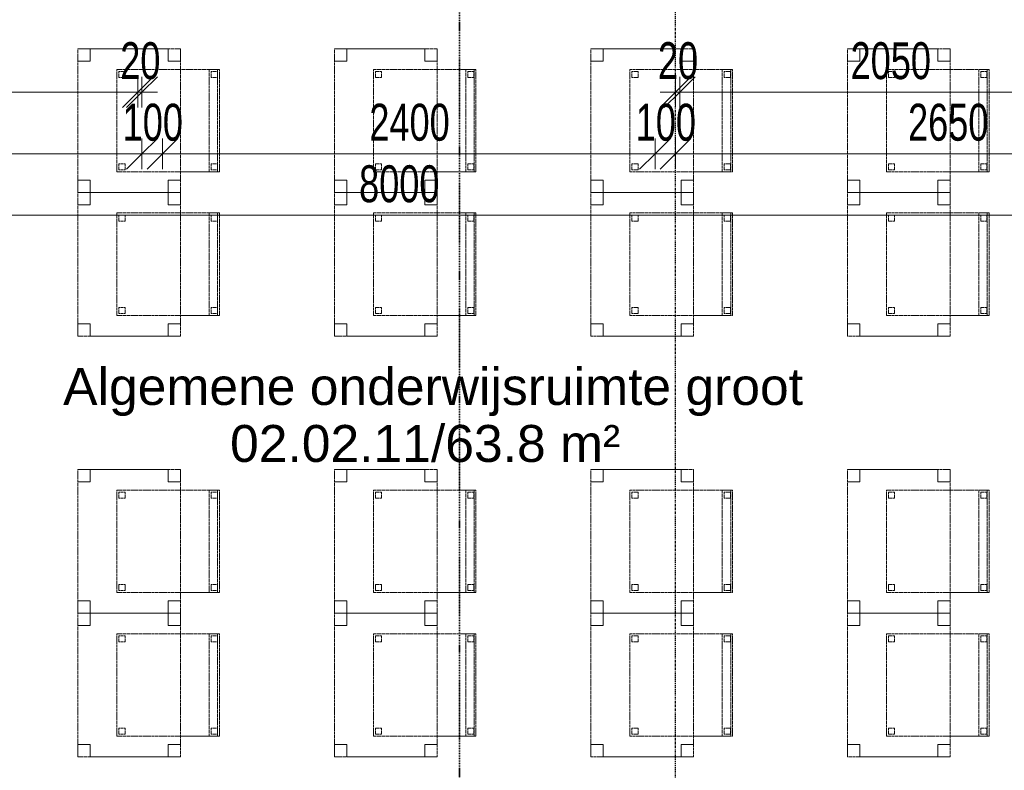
# Model space of a CAD drawing. Header units: millimetres. Extents: x -80560 to 110805, y -11020 to 52719.
# Tile 38 of 182: x 64099 to 68897, y 12434 to 16092. Entities that reach past the tile are written whole.
import ezdxf

# ---------------------------------------------------------------- set-up
doc = ezdxf.new("R2010")
doc.units = ezdxf.units.MM
for name, pattern in [('CENTER2', [20, 8, -4, 4, -4]), ('DASHDOT2', [8, 4, -2, 0, -2]), ('DASHED2', [6, 4, -2])]:
    doc.linetypes.add(name, pattern=pattern)
for name, color, linetype, lineweight in [('A-ANNO-DIMS', 211, 'Continuous', 9), ('A-ANNO-DIMS-100', 211, 'Continuous', 9), ('A-AREA-IDEN', 2, 'Continuous', 9), ('G-ANNO-SYMB', 111, 'Continuous', 9), ('I-FURN', 30, 'Continuous', 18), ('S-GRID', 1, 'Continuous', 9)]:
    doc.layers.add(name, color=color, linetype=linetype, lineweight=lineweight)
doc.styles.add('Arial', font='arial.ttf', dxfattribs={"height": 180})
doc.styles.add('Arial_6', font='arial.ttf', dxfattribs={"width": 0.7, "height": 180})
doc.dimstyles.new('n3o_1_8', dxfattribs={"dimscale": 304.8, "dimtxt": 183.646692, "dimasz": 0.492126, "dimexe": 0.246063, "dimexo": 0.0625, "dimgap": 0.032808, "dimtad": 1, "dimdec": 0, "dimdsep": 46, "dimtxsty": 'Arial_6', "dimblk1": 'OBLIQUE', "dimblk2": 'OBLIQUE', "dimsah": 1, "dimcen": 0.09, "dimdle": 0.246063, "dimazin": 0, "dimtfac": 1, "dimtdec": 4, "dimtix": 1, "dimtmove": 0, "dimatfit": 3, "dimfxl": 0.246063, "dimfxlon": 1, "dimtvp": 1, "dimtolj": 1, "dimtzin": 0, "dimarcsym": 2})
doc.dimstyles.new('n3o_1_8_3', dxfattribs={"dimscale": 304.8, "dimtxt": 183.646692, "dimasz": 0.492126, "dimexe": 0.246063, "dimexo": 0.0625, "dimgap": 0.032808, "dimtad": 1, "dimdec": 0, "dimdsep": 46, "dimtxsty": 'Arial_6', "dimblk1": 'OBLIQUE', "dimblk2": 'OBLIQUE', "dimsah": 1, "dimcen": 0.09, "dimdle": 0.246063, "dimazin": 0, "dimtfac": 1, "dimtdec": 4, "dimtix": 1, "dimtmove": 0, "dimatfit": 3, "dimfxl": 0.246063, "dimfxlon": 1, "dimtvp": 1, "dimtolj": 1, "dimtzin": 0, "dimarcsym": 2})

# ---------------------------------------------------------------- blocks, each defined once
blk = doc.blocks.new('82_tafel1 - tafel 500x700 2-30673039-DO_02 tweede verdieping')
at = {"layer": 'I-FURN', "linetype": 'DASHED2'}
for p, q in [((350, 250), (-350, 250)), ((-350, 250), (-350, -250)), ((350, 250), (-350, 250)), ((-350, 250), (-350, -250)), ((-350, 250), (-350, 190)), ((-290, 250), (-350, 250)), ((-290, 190), (-290, 250)), ((-290, 250), (290, 250)), ((-290, 250), (-290, 190)), ((290, 250), (290, 190)), ((290, 190), (290, 250)), ((350, 250), (290, 250)), ((350, -250), (350, 250)), ((350, -250), (350, 250)), ((350, 190), (350, 250)), ((-350, -190), (-350, 190)), ((-350, 190), (-290, 190)), ((-290, 190), (-350, 190)), ((290, 190), (350, 190)), ((350, 190), (290, 190)), ((350, 190), (350, -190)), ((-290, -190), (-350, -190)), ((-350, -190), (-290, -190)), ((-350, -190), (-350, -250)), ((-290, -250), (-290, -190)), ((-290, -190), (-290, -250)), ((350, -190), (290, -190)), ((290, -190), (290, -250)), ((290, -250), (290, -190)), ((290, -190), (350, -190)), ((350, -250), (350, -190)), ((-350, -250), (350, -250)), ((-350, -250), (350, -250)), ((-350, -250), (-290, -250)), ((290, -250), (-290, -250)), ((290, -250), (350, -250))]:
    blk.add_line(p, q, dxfattribs=at)
blk = doc.blocks.new('82_zitmeubel - stoel 500x500-V249-DO_02 tweede verdieping')
at = {"layer": 'I-FURN', "linetype": 'DASHED2'}
for p, q in [((-192.1, -73), (-192.1, 237)), ((-192.1, 237), (-192.1, -73)), ((-192.1, 237), (307.9, 237)), ((-192.1, 237), (307.9, 237)), ((-182.1, 226), (-182.1, 198)), ((-182.1, 198), (-182.1, 226)), ((-153.1, 227), (-181.1, 227)), ((-181.1, 227), (-153.1, 227)), ((-181.1, 197), (-153.1, 197)), ((-153.1, 197), (-181.1, 197)), ((-152.1, 198), (-152.1, 226)), ((-152.1, 226), (-152.1, 198)), ((267.9, 226), (267.9, 198)), ((267.9, 198), (267.9, 226)), ((296.9, 227), (268.9, 227)), ((268.9, 227), (296.9, 227)), ((268.9, 197), (296.9, 197)), ((296.9, 197), (268.9, 197)), ((297.9, 198), (297.9, 226)), ((297.9, 226), (297.9, 198)), ((307.9, 237), (307.9, -73)), ((307.9, -73), (307.9, 237)), ((-192.1, -213), (-192.1, -73)), ((-192.1, -73), (-192.1, -263)), ((307.9, -73), (307.9, -213)), ((307.9, -263), (307.9, -73)), ((-192.1, -254.1), (-192.1, -213)), ((307.9, -213), (-192.1, -213)), ((-182.1, -224), (-182.1, -252)), ((-182.1, -252), (-182.1, -224)), ((-153.1, -223), (-181.1, -223)), ((-181.1, -223), (-153.1, -223)), ((-152.1, -252), (-152.1, -224)), ((-152.1, -224), (-152.1, -252)), ((267.9, -224), (267.9, -252)), ((267.9, -252), (267.9, -224)), ((296.9, -223), (268.9, -223)), ((268.9, -223), (296.9, -223)), ((297.9, -252), (297.9, -224)), ((297.9, -224), (297.9, -252)), ((307.9, -213), (307.9, -254.1)), ((-192.1, -263), (-192.1, -254.1)), ((307.9, -254.1), (-192.1, -254.1)), ((-192.1, -263), (307.9, -263)), ((-192.1, -263), (307.9, -263)), ((-181.1, -253), (-153.1, -253)), ((-153.1, -253), (-181.1, -253)), ((268.9, -253), (296.9, -253)), ((296.9, -253), (268.9, -253)), ((307.9, -254.1), (307.9, -263))]:
    blk.add_line(p, q, dxfattribs=at)
for centre, start, end in [((-181.1, 226), 90, 180), ((-181.1, 226), 90, 180), ((-181.1, 198), 180, 270), ((-181.1, 198), 180, 270), ((-153.1, 226), 360, 90), ((-153.1, 226), 60, 90), ((-153.1, 198), 270, 0), ((-153.1, 198), 270, 0), ((-153.1, 226), 360, 60), ((268.9, 226), 90, 180), ((268.9, 226), 90, 180), ((268.9, 198), 180, 270), ((268.9, 198), 180, 270), ((296.9, 226), 360, 90), ((296.9, 226), 360, 90), ((296.9, 198), 270, 360), ((296.9, 198), 270, 360), ((-181.1, -224), 90, 180), ((-181.1, -224), 90, 180), ((-153.1, -224), 0, 90), ((-153.1, -224), 0, 90), ((268.9, -224), 90, 180), ((268.9, -224), 90, 180), ((296.9, -224), 0, 90), ((296.9, -224), 0, 90), ((-181.1, -252), 180, 270), ((-181.1, -252), 180, 270), ((-153.1, -252), 270, 0), ((-153.1, -252), 270, 0), ((268.9, -252), 180, 270), ((268.9, -252), 180, 270), ((296.9, -252), 270, 0), ((296.9, -252), 270, 0)]:
    blk.add_arc(centre, 1, start, end, dxfattribs=at)
blk = doc.blocks.new('82_zitmeubel - stoel 500x500-V23-DO_02 tweede verdieping')
at = {"layer": 'I-FURN', "linetype": 'DASHED2'}
for p, q in [((-192.1, -73), (-192.1, 237)), ((-192.1, 237), (-192.1, -73)), ((-192.1, 237), (307.9, 237)), ((-192.1, 237), (307.9, 237)), ((-182.1, 226), (-182.1, 198)), ((-182.1, 198), (-182.1, 226)), ((-153.1, 227), (-181.1, 227)), ((-181.1, 227), (-153.1, 227)), ((-181.1, 197), (-153.1, 197)), ((-153.1, 197), (-181.1, 197)), ((-152.1, 198), (-152.1, 226)), ((-152.1, 226), (-152.1, 198)), ((267.9, 226), (267.9, 198)), ((267.9, 198), (267.9, 226)), ((296.9, 227), (268.9, 227)), ((268.9, 227), (296.9, 227)), ((268.9, 197), (296.9, 197)), ((296.9, 197), (268.9, 197)), ((297.9, 198), (297.9, 226)), ((297.9, 226), (297.9, 198)), ((307.9, 237), (307.9, -73)), ((307.9, -73), (307.9, 237)), ((-192.1, -213), (-192.1, -73)), ((-192.1, -73), (-192.1, -263)), ((307.9, -73), (307.9, -213)), ((307.9, -263), (307.9, -73)), ((-192.1, -254.1), (-192.1, -213)), ((307.9, -213), (-192.1, -213)), ((-182.1, -224), (-182.1, -252)), ((-182.1, -252), (-182.1, -224)), ((-153.1, -223), (-181.1, -223)), ((-181.1, -223), (-153.1, -223)), ((-152.1, -252), (-152.1, -224)), ((-152.1, -224), (-152.1, -252)), ((267.9, -224), (267.9, -252)), ((267.9, -252), (267.9, -224)), ((296.9, -223), (268.9, -223)), ((268.9, -223), (296.9, -223)), ((297.9, -252), (297.9, -224)), ((297.9, -224), (297.9, -252)), ((307.9, -213), (307.9, -254.1)), ((-192.1, -263), (-192.1, -254.1)), ((307.9, -254.1), (-192.1, -254.1)), ((-192.1, -263), (307.9, -263)), ((-192.1, -263), (307.9, -263)), ((-181.1, -253), (-153.1, -253)), ((-153.1, -253), (-181.1, -253)), ((268.9, -253), (296.9, -253)), ((296.9, -253), (268.9, -253)), ((307.9, -254.1), (307.9, -263))]:
    blk.add_line(p, q, dxfattribs=at)
for centre, start, end in [((-181.1, 226), 90, 180), ((-181.1, 226), 90, 180), ((-181.1, 198), 180, 270), ((-181.1, 198), 180, 270), ((-153.1, 226), 360, 90), ((-153.1, 226), 360, 90), ((-153.1, 198), 270, 0), ((-153.1, 198), 270, 0), ((268.9, 226), 90, 180), ((268.9, 226), 90, 180), ((268.9, 198), 180, 270), ((268.9, 198), 180, 270), ((296.9, 226), 360, 90), ((296.9, 226), 360, 90), ((296.9, 198), 270, 360), ((296.9, 198), 270, 360), ((-181.1, -224), 90, 180), ((-181.1, -224), 90, 180), ((-153.1, -224), 0, 90), ((-153.1, -224), 0, 90), ((268.9, -224), 90, 180), ((268.9, -224), 90, 180), ((296.9, -224), 0, 90), ((296.9, -224), 0, 90), ((-181.1, -252), 180, 270), ((-181.1, -252), 180, 270), ((-153.1, -252), 270, 0), ((-153.1, -252), 270, 0), ((268.9, -252), 180, 270), ((268.9, -252), 180, 270), ((296.9, -252), 270, 0), ((296.9, -252), 270, 0)]:
    blk.add_arc(centre, 1, start, end, dxfattribs=at)
blk = doc.blocks.new('82_zitmeubel - stoel 500x500-V250-DO_02 tweede verdieping')
at = {"layer": 'I-FURN', "linetype": 'DASHED2'}
for p, q in [((-192.1, -73), (-192.1, 237)), ((-192.1, 237), (-192.1, -73)), ((-192.1, 237), (307.9, 237)), ((-192.1, 237), (307.9, 237)), ((-182.1, 226), (-182.1, 198)), ((-182.1, 198), (-182.1, 226)), ((-153.1, 227), (-181.1, 227)), ((-181.1, 227), (-153.1, 227)), ((-181.1, 197), (-153.1, 197)), ((-153.1, 197), (-181.1, 197)), ((-152.1, 198), (-152.1, 226)), ((-152.1, 226), (-152.1, 198)), ((267.9, 226), (267.9, 198)), ((267.9, 198), (267.9, 226)), ((296.9, 227), (268.9, 227)), ((268.9, 227), (296.9, 227)), ((268.9, 197), (296.9, 197)), ((296.9, 197), (268.9, 197)), ((297.9, 198), (297.9, 226)), ((297.9, 226), (297.9, 198)), ((307.9, 237), (307.9, -73)), ((307.9, -73), (307.9, 237)), ((-192.1, -213), (-192.1, -73)), ((-192.1, -73), (-192.1, -263)), ((307.9, -73), (307.9, -213)), ((307.9, -263), (307.9, -73)), ((-192.1, -254.1), (-192.1, -213)), ((307.9, -213), (-192.1, -213)), ((-182.1, -224), (-182.1, -252)), ((-182.1, -252), (-182.1, -224)), ((-153.1, -223), (-181.1, -223)), ((-181.1, -223), (-153.1, -223)), ((-152.1, -252), (-152.1, -224)), ((-152.1, -224), (-152.1, -252)), ((267.9, -224), (267.9, -252)), ((267.9, -252), (267.9, -224)), ((296.9, -223), (268.9, -223)), ((268.9, -223), (296.9, -223)), ((297.9, -252), (297.9, -224)), ((297.9, -224), (297.9, -252)), ((307.9, -213), (307.9, -254.1)), ((-192.1, -263), (-192.1, -254.1)), ((307.9, -254.1), (-192.1, -254.1)), ((-192.1, -263), (307.9, -263)), ((-192.1, -263), (307.9, -263)), ((-181.1, -253), (-153.1, -253)), ((-153.1, -253), (-181.1, -253)), ((268.9, -253), (296.9, -253)), ((296.9, -253), (268.9, -253)), ((307.9, -254.1), (307.9, -263))]:
    blk.add_line(p, q, dxfattribs=at)
for centre, start, end in [((-181.1, 226), 90, 180), ((-181.1, 226), 90, 180), ((-181.1, 198), 180, 270), ((-181.1, 198), 180, 270), ((-153.1, 226), 360, 90), ((-153.1, 226), 360, 90), ((-153.1, 198), 270, 0), ((-153.1, 198), 270, 0), ((268.9, 226), 90, 180), ((268.9, 226), 90, 180), ((268.9, 198), 180, 270), ((268.9, 198), 180, 270), ((296.9, 226), 360, 90), ((296.9, 226), 360, 90), ((296.9, 198), 270, 360), ((296.9, 198), 270, 300), ((296.9, 198), 300, 360), ((-181.1, -224), 90, 180), ((-181.1, -224), 90, 180), ((-153.1, -224), 0, 90), ((-153.1, -224), 0, 90), ((268.9, -224), 90, 180), ((268.9, -224), 90, 180), ((296.9, -224), 0, 90), ((296.9, -224), 0, 90), ((-181.1, -252), 180, 270), ((-181.1, -252), 180, 270), ((-153.1, -252), 270, 0), ((-153.1, -252), 270, 0), ((268.9, -252), 180, 270), ((268.9, -252), 180, 270), ((296.9, -252), 270, 0), ((296.9, -252), 270, 0)]:
    blk.add_arc(centre, 1, start, end, dxfattribs=at)
blk = doc.blocks.new('82_zitmeubel - stoel 500x500-V251-DO_02 tweede verdieping')
at = {"layer": 'I-FURN', "linetype": 'DASHED2'}
for p, q in [((-192.1, -73), (-192.1, 237)), ((-192.1, 237), (-192.1, -73)), ((-192.1, 237), (307.9, 237)), ((-192.1, 237), (307.9, 237)), ((-182.1, 226), (-182.1, 198)), ((-182.1, 198), (-182.1, 226)), ((-153.1, 227), (-181.1, 227)), ((-181.1, 227), (-153.1, 227)), ((-181.1, 197), (-153.1, 197)), ((-153.1, 197), (-181.1, 197)), ((-152.1, 198), (-152.1, 226)), ((-152.1, 226), (-152.1, 198)), ((267.9, 226), (267.9, 198)), ((267.9, 198), (267.9, 226)), ((296.9, 227), (268.9, 227)), ((268.9, 227), (296.9, 227)), ((268.9, 197), (296.9, 197)), ((296.9, 197), (268.9, 197)), ((297.9, 198), (297.9, 226)), ((297.9, 226), (297.9, 198)), ((307.9, 237), (307.9, -73)), ((307.9, -73), (307.9, 237)), ((-192.1, -213), (-192.1, -73)), ((-192.1, -73), (-192.1, -263)), ((307.9, -73), (307.9, -213)), ((307.9, -263), (307.9, -73)), ((-192.1, -254.1), (-192.1, -213)), ((307.9, -213), (-192.1, -213)), ((-182.1, -224), (-182.1, -252)), ((-182.1, -252), (-182.1, -224)), ((-153.1, -223), (-181.1, -223)), ((-181.1, -223), (-153.1, -223)), ((-152.1, -252), (-152.1, -224)), ((-152.1, -224), (-152.1, -252)), ((267.9, -224), (267.9, -252)), ((267.9, -252), (267.9, -224)), ((296.9, -223), (268.9, -223)), ((268.9, -223), (296.9, -223)), ((297.9, -252), (297.9, -224)), ((297.9, -224), (297.9, -252)), ((307.9, -213), (307.9, -254.1)), ((-192.1, -263), (-192.1, -254.1)), ((307.9, -254.1), (-192.1, -254.1)), ((-192.1, -263), (307.9, -263)), ((-192.1, -263), (307.9, -263)), ((-181.1, -253), (-153.1, -253)), ((-153.1, -253), (-181.1, -253)), ((268.9, -253), (296.9, -253)), ((296.9, -253), (268.9, -253)), ((307.9, -254.1), (307.9, -263))]:
    blk.add_line(p, q, dxfattribs=at)
for centre, start, end in [((-181.1, 226), 90, 180), ((-181.1, 226), 90, 180), ((-181.1, 198), 180, 270), ((-181.1, 198), 180, 270), ((-153.1, 226), 360, 90), ((-153.1, 226), 360, 90), ((-153.1, 198), 270, 0), ((-153.1, 198), 270, 285), ((-153.1, 198), 285, 300), ((-153.1, 198), 300, 315), ((-153.1, 198), 315, 330), ((-153.1, 198), 330, 0), ((268.9, 226), 90, 180), ((268.9, 226), 90, 180), ((268.9, 198), 180, 270), ((268.9, 198), 180, 270), ((296.9, 226), 360, 90), ((296.9, 226), 360, 90), ((296.9, 198), 270, 360), ((296.9, 198), 270, 360), ((-181.1, -224), 90, 180), ((-181.1, -224), 90, 180), ((-153.1, -224), 0, 90), ((-153.1, -224), 0, 90), ((268.9, -224), 90, 180), ((268.9, -224), 90, 180), ((296.9, -224), 0, 90), ((296.9, -224), 0, 90), ((-181.1, -252), 180, 270), ((-181.1, -252), 180, 270), ((-153.1, -252), 270, 0), ((-153.1, -252), 270, 0), ((268.9, -252), 180, 270), ((268.9, -252), 180, 270), ((296.9, -252), 270, 0), ((296.9, -252), 270, 0)]:
    blk.add_arc(centre, 1, start, end, dxfattribs=at)
blk = doc.blocks.new('82_zitmeubel - stoel 500x500-V252-DO_02 tweede verdieping')
at = {"layer": 'I-FURN', "linetype": 'DASHED2'}
for p, q in [((-192.1, -73), (-192.1, 237)), ((-192.1, 237), (-192.1, -73)), ((-192.1, 237), (307.9, 237)), ((-192.1, 237), (307.9, 237)), ((-182.1, 226), (-182.1, 198)), ((-182.1, 198), (-182.1, 226)), ((-153.1, 227), (-181.1, 227)), ((-181.1, 227), (-153.1, 227)), ((-181.1, 197), (-153.1, 197)), ((-153.1, 197), (-181.1, 197)), ((-152.1, 198), (-152.1, 226)), ((-152.1, 226), (-152.1, 198)), ((267.9, 226), (267.9, 198)), ((267.9, 198), (267.9, 226)), ((296.9, 227), (268.9, 227)), ((268.9, 227), (296.9, 227)), ((268.9, 197), (296.9, 197)), ((296.9, 197), (268.9, 197)), ((297.9, 198), (297.9, 226)), ((297.9, 226), (297.9, 198)), ((307.9, 237), (307.9, -73)), ((307.9, -73), (307.9, 237)), ((-192.1, -213), (-192.1, -73)), ((-192.1, -73), (-192.1, -263)), ((307.9, -73), (307.9, -213)), ((307.9, -263), (307.9, -73)), ((-192.1, -254.1), (-192.1, -213)), ((307.9, -213), (-192.1, -213)), ((-182.1, -224), (-182.1, -252)), ((-182.1, -252), (-182.1, -224)), ((-153.1, -223), (-181.1, -223)), ((-181.1, -223), (-153.1, -223)), ((-152.1, -252), (-152.1, -224)), ((-152.1, -224), (-152.1, -252)), ((267.9, -224), (267.9, -252)), ((267.9, -252), (267.9, -224)), ((296.9, -223), (268.9, -223)), ((268.9, -223), (296.9, -223)), ((297.9, -252), (297.9, -224)), ((297.9, -224), (297.9, -252)), ((307.9, -213), (307.9, -254.1)), ((-192.1, -263), (-192.1, -254.1)), ((307.9, -254.1), (-192.1, -254.1)), ((-192.1, -263), (307.9, -263)), ((-192.1, -263), (307.9, -263)), ((-181.1, -253), (-153.1, -253)), ((-153.1, -253), (-181.1, -253)), ((268.9, -253), (296.9, -253)), ((296.9, -253), (268.9, -253)), ((307.9, -254.1), (307.9, -263))]:
    blk.add_line(p, q, dxfattribs=at)
for centre, start, end in [((-181.1, 226), 90, 180), ((-181.1, 226), 90, 180), ((-181.1, 198), 180, 270), ((-181.1, 198), 180, 270), ((-153.1, 226), 360, 90), ((-153.1, 226), 360, 90), ((-153.1, 198), 270, 0), ((-153.1, 198), 270, 285), ((-153.1, 198), 285, 0), ((268.9, 226), 90, 180), ((268.9, 226), 90, 180), ((268.9, 198), 180, 270), ((268.9, 198), 180, 270), ((296.9, 226), 360, 90), ((296.9, 226), 360, 90), ((296.9, 198), 270, 360), ((296.9, 198), 270, 360), ((-181.1, -224), 90, 180), ((-181.1, -224), 90, 180), ((-153.1, -224), 0, 90), ((-153.1, -224), 0, 90), ((268.9, -224), 90, 180), ((268.9, -224), 90, 180), ((296.9, -224), 0, 90), ((296.9, -224), 0, 90), ((-181.1, -252), 180, 270), ((-181.1, -252), 180, 270), ((-153.1, -252), 270, 0), ((-153.1, -252), 270, 0), ((268.9, -252), 180, 270), ((268.9, -252), 180, 270), ((296.9, -252), 270, 0), ((296.9, -252), 270, 0)]:
    blk.add_arc(centre, 1, start, end, dxfattribs=at)
blk = doc.blocks.new('82_zitmeubel - stoel 500x500-V253-DO_02 tweede verdieping')
at = {"layer": 'I-FURN', "linetype": 'DASHED2'}
for p, q in [((-192.1, -73), (-192.1, 237)), ((-192.1, 237), (-192.1, -73)), ((-192.1, 237), (307.9, 237)), ((-192.1, 237), (307.9, 237)), ((-182.1, 226), (-182.1, 198)), ((-182.1, 198), (-182.1, 226)), ((-153.1, 227), (-181.1, 227)), ((-181.1, 227), (-153.1, 227)), ((-181.1, 197), (-153.1, 197)), ((-153.1, 197), (-181.1, 197)), ((-152.1, 198), (-152.1, 226)), ((-152.1, 226), (-152.1, 198)), ((267.9, 226), (267.9, 198)), ((267.9, 198), (267.9, 226)), ((296.9, 227), (268.9, 227)), ((268.9, 227), (296.9, 227)), ((268.9, 197), (296.9, 197)), ((296.9, 197), (268.9, 197)), ((297.9, 198), (297.9, 226)), ((297.9, 226), (297.9, 198)), ((307.9, 237), (307.9, -73)), ((307.9, -73), (307.9, 237)), ((-192.1, -213), (-192.1, -73)), ((-192.1, -73), (-192.1, -263)), ((307.9, -73), (307.9, -213)), ((307.9, -263), (307.9, -73)), ((-192.1, -254.1), (-192.1, -213)), ((307.9, -213), (-192.1, -213)), ((-182.1, -224), (-182.1, -252)), ((-182.1, -252), (-182.1, -224)), ((-153.1, -223), (-181.1, -223)), ((-181.1, -223), (-153.1, -223)), ((-152.1, -252), (-152.1, -224)), ((-152.1, -224), (-152.1, -252)), ((267.9, -224), (267.9, -252)), ((267.9, -252), (267.9, -224)), ((296.9, -223), (268.9, -223)), ((268.9, -223), (296.9, -223)), ((297.9, -252), (297.9, -224)), ((297.9, -224), (297.9, -252)), ((307.9, -213), (307.9, -254.1)), ((-192.1, -263), (-192.1, -254.1)), ((307.9, -254.1), (-192.1, -254.1)), ((-192.1, -263), (307.9, -263)), ((-192.1, -263), (307.9, -263)), ((-181.1, -253), (-153.1, -253)), ((-153.1, -253), (-181.1, -253)), ((268.9, -253), (296.9, -253)), ((296.9, -253), (268.9, -253)), ((307.9, -254.1), (307.9, -263))]:
    blk.add_line(p, q, dxfattribs=at)
for centre, start, end in [((-181.1, 226), 90, 180), ((-181.1, 226), 90, 180), ((-181.1, 198), 180, 225), ((-181.1, 198), 180, 270), ((-181.1, 198), 225, 240), ((-181.1, 198), 240, 270), ((-153.1, 226), 360, 90), ((-153.1, 226), 360, 90), ((-153.1, 198), 270, 0), ((-153.1, 198), 270, 0), ((268.9, 226), 90, 180), ((268.9, 226), 90, 180), ((268.9, 198), 180, 270), ((268.9, 198), 180, 270), ((296.9, 226), 360, 90), ((296.9, 226), 360, 90), ((296.9, 198), 270, 360), ((296.9, 198), 270, 360), ((-181.1, -224), 90, 180), ((-181.1, -224), 90, 180), ((-153.1, -224), 0, 90), ((-153.1, -224), 0, 90), ((268.9, -224), 90, 180), ((268.9, -224), 90, 180), ((296.9, -224), 0, 90), ((296.9, -224), 0, 90), ((-181.1, -252), 180, 270), ((-181.1, -252), 180, 270), ((-153.1, -252), 270, 0), ((-153.1, -252), 270, 0), ((268.9, -252), 180, 270), ((268.9, -252), 180, 270), ((296.9, -252), 270, 0), ((296.9, -252), 270, 0)]:
    blk.add_arc(centre, 1, start, end, dxfattribs=at)
blk = doc.blocks.new('82_zitmeubel - stoel 500x500-V256-DO_02 tweede verdieping')
at = {"layer": 'I-FURN', "linetype": 'DASHED2'}
for p, q in [((-192.1, -73), (-192.1, 237)), ((-192.1, 237), (-192.1, -73)), ((-192.1, 237), (307.9, 237)), ((-192.1, 237), (307.9, 237)), ((-182.1, 226), (-182.1, 198)), ((-182.1, 198), (-182.1, 226)), ((-153.1, 227), (-181.1, 227)), ((-181.1, 227), (-153.1, 227)), ((-181.1, 197), (-153.1, 197)), ((-153.1, 197), (-181.1, 197)), ((-152.1, 198), (-152.1, 226)), ((-152.1, 226), (-152.1, 198)), ((267.9, 226), (267.9, 198)), ((267.9, 198), (267.9, 226)), ((296.9, 227), (268.9, 227)), ((268.9, 227), (296.9, 227)), ((268.9, 197), (296.9, 197)), ((296.9, 197), (268.9, 197)), ((297.9, 198), (297.9, 226)), ((297.9, 226), (297.9, 198)), ((307.9, 237), (307.9, -73)), ((307.9, -73), (307.9, 237)), ((-192.1, -213), (-192.1, -73)), ((-192.1, -73), (-192.1, -263)), ((307.9, -73), (307.9, -213)), ((307.9, -263), (307.9, -73)), ((-192.1, -254.1), (-192.1, -213)), ((307.9, -213), (-192.1, -213)), ((-182.1, -224), (-182.1, -252)), ((-182.1, -252), (-182.1, -224)), ((-153.1, -223), (-181.1, -223)), ((-181.1, -223), (-153.1, -223)), ((-152.1, -252), (-152.1, -224)), ((-152.1, -224), (-152.1, -252)), ((267.9, -224), (267.9, -252)), ((267.9, -252), (267.9, -224)), ((296.9, -223), (268.9, -223)), ((268.9, -223), (296.9, -223)), ((297.9, -252), (297.9, -224)), ((297.9, -224), (297.9, -252)), ((307.9, -213), (307.9, -254.1)), ((-192.1, -263), (-192.1, -254.1)), ((307.9, -254.1), (-192.1, -254.1)), ((-192.1, -263), (307.9, -263)), ((-192.1, -263), (307.9, -263)), ((-181.1, -253), (-153.1, -253)), ((-153.1, -253), (-181.1, -253)), ((268.9, -253), (296.9, -253)), ((296.9, -253), (268.9, -253)), ((307.9, -254.1), (307.9, -263))]:
    blk.add_line(p, q, dxfattribs=at)
for centre, start, end in [((-181.1, 226), 90, 180), ((-181.1, 226), 90, 180), ((-181.1, 198), 180, 270), ((-181.1, 198), 180, 195), ((-181.1, 198), 195, 270), ((-153.1, 226), 360, 90), ((-153.1, 226), 360, 90), ((-153.1, 198), 270, 0), ((-153.1, 198), 270, 0), ((268.9, 226), 90, 180), ((268.9, 226), 90, 180), ((268.9, 198), 180, 270), ((268.9, 198), 180, 270), ((296.9, 226), 360, 90), ((296.9, 226), 360, 90), ((296.9, 198), 270, 360), ((296.9, 198), 270, 360), ((-181.1, -224), 90, 180), ((-181.1, -224), 90, 180), ((-153.1, -224), 0, 90), ((-153.1, -224), 0, 90), ((268.9, -224), 90, 180), ((268.9, -224), 90, 180), ((296.9, -224), 0, 90), ((296.9, -224), 0, 90), ((-181.1, -252), 180, 270), ((-181.1, -252), 180, 270), ((-153.1, -252), 270, 0), ((-153.1, -252), 270, 0), ((268.9, -252), 180, 270), ((268.9, -252), 180, 270), ((296.9, -252), 270, 0), ((296.9, -252), 270, 0)]:
    blk.add_arc(centre, 1, start, end, dxfattribs=at)
blk = doc.blocks.new('82_zitmeubel - stoel 500x500-V257-DO_02 tweede verdieping')
at = {"layer": 'I-FURN', "linetype": 'DASHED2'}
for p, q in [((-192.1, -73), (-192.1, 237)), ((-192.1, 237), (-192.1, -73)), ((-192.1, 237), (307.9, 237)), ((-192.1, 237), (307.9, 237)), ((-182.1, 226), (-182.1, 198)), ((-182.1, 198), (-182.1, 226)), ((-153.1, 227), (-181.1, 227)), ((-181.1, 227), (-153.1, 227)), ((-181.1, 197), (-153.1, 197)), ((-153.1, 197), (-181.1, 197)), ((-152.1, 198), (-152.1, 226)), ((-152.1, 226), (-152.1, 198)), ((267.9, 226), (267.9, 198)), ((267.9, 198), (267.9, 226)), ((296.9, 227), (268.9, 227)), ((268.9, 227), (296.9, 227)), ((268.9, 197), (296.9, 197)), ((296.9, 197), (268.9, 197)), ((297.9, 198), (297.9, 226)), ((297.9, 226), (297.9, 198)), ((307.9, 237), (307.9, -73)), ((307.9, -73), (307.9, 237)), ((-192.1, -213), (-192.1, -73)), ((-192.1, -73), (-192.1, -263)), ((307.9, -73), (307.9, -213)), ((307.9, -263), (307.9, -73)), ((-192.1, -254.1), (-192.1, -213)), ((307.9, -213), (-192.1, -213)), ((-182.1, -224), (-182.1, -252)), ((-182.1, -252), (-182.1, -224)), ((-153.1, -223), (-181.1, -223)), ((-181.1, -223), (-153.1, -223)), ((-152.1, -252), (-152.1, -224)), ((-152.1, -224), (-152.1, -252)), ((267.9, -224), (267.9, -252)), ((267.9, -252), (267.9, -224)), ((296.9, -223), (268.9, -223)), ((268.9, -223), (296.9, -223)), ((297.9, -252), (297.9, -224)), ((297.9, -224), (297.9, -252)), ((307.9, -213), (307.9, -254.1)), ((-192.1, -263), (-192.1, -254.1)), ((307.9, -254.1), (-192.1, -254.1)), ((-192.1, -263), (307.9, -263)), ((-192.1, -263), (307.9, -263)), ((-181.1, -253), (-153.1, -253)), ((-153.1, -253), (-181.1, -253)), ((268.9, -253), (296.9, -253)), ((296.9, -253), (268.9, -253)), ((307.9, -254.1), (307.9, -263))]:
    blk.add_line(p, q, dxfattribs=at)
for centre, start, end in [((-181.1, 226), 90, 180), ((-181.1, 226), 120, 180), ((-181.1, 198), 180, 270), ((-181.1, 198), 180, 270), ((-181.1, 226), 90, 120), ((-153.1, 226), 360, 90), ((-153.1, 226), 360, 90), ((-153.1, 198), 270, 0), ((-153.1, 198), 270, 0), ((268.9, 226), 90, 180), ((268.9, 226), 90, 180), ((268.9, 198), 180, 270), ((268.9, 198), 180, 270), ((296.9, 226), 360, 90), ((296.9, 226), 360, 90), ((296.9, 198), 270, 360), ((296.9, 198), 270, 360), ((-181.1, -224), 90, 180), ((-181.1, -224), 90, 180), ((-153.1, -224), 0, 90), ((-153.1, -224), 0, 90), ((268.9, -224), 90, 180), ((268.9, -224), 90, 180), ((296.9, -224), 0, 90), ((296.9, -224), 0, 90), ((-181.1, -252), 180, 270), ((-181.1, -252), 180, 270), ((-153.1, -252), 270, 0), ((-153.1, -252), 270, 0), ((268.9, -252), 180, 270), ((268.9, -252), 180, 270), ((296.9, -252), 270, 0), ((296.9, -252), 270, 0)]:
    blk.add_arc(centre, 1, start, end, dxfattribs=at)
blk = doc.blocks.new('DIMBLOCK310-DO_02 tweede verdieping')
at = {"layer": 'A-ANNO-DIMS-100'}
for p, q in [((61944.8, 15138.6), (62019.8, 15213.6)), ((61944.8, 15213.6), (61944.8, 15063.6)), ((61944.8, 15138.6), (61944.8, 15213.6)), ((69944.8, 15138.6), (70019.8, 15213.6)), ((69944.8, 15213.6), (69944.8, 15063.6)), ((69944.8, 15138.6), (69944.8, 15213.6)), ((61944.8, 15138.6), (61869.8, 15063.6)), ((61944.8, 15138.6), (69944.8, 15138.6)), ((69944.8, 15138.6), (69869.8, 15063.6))]:
    blk.add_line(p, q, dxfattribs=at)
at = {"layer": 'A-ANNO-DIMS-100', "color": 0, "insert": (65752.7, 15382.3), "char_height": 180, "width": 461.094, "attachment_point": 1, "line_spacing_factor": 0.941778, "style": 'Arial_6'}
blk.add_mtext('8000', dxfattribs=at)
blk = doc.blocks.new('_Oblique')
at = {"color": 0, "linetype": 'ByBlock', "lineweight": -2}
blk.add_line((-0.5, -0.5), (0.5, 0.5), dxfattribs=at)
blk = doc.blocks.new('DIMBLOCK448-DO_02 tweede verdieping')
at = {"layer": 'A-ANNO-DIMS-100'}
for p, q in [((61944.8, 15438.6), (62019.8, 15513.6)), ((61944.8, 15513.6), (61944.8, 15363.6)), ((61944.8, 15438.6), (61944.8, 15513.6)), ((64694.8, 15438.6), (64769.8, 15513.6)), ((64694.8, 15513.6), (64694.8, 15363.6)), ((64694.8, 15438.6), (64694.8, 15513.6)), ((61869.8, 15438.6), (64694.8, 15438.6)), ((61944.8, 15438.6), (61869.8, 15363.6)), ((64694.8, 15438.6), (64619.8, 15363.6))]:
    blk.add_line(p, q, dxfattribs=at)
at = {"layer": 'A-ANNO-DIMS-100', "color": 0, "insert": (63127.7, 15682.3), "char_height": 180, "width": 461.094, "attachment_point": 1, "line_spacing_factor": 0.941778, "style": 'Arial_6'}
blk.add_mtext('2750', dxfattribs=at)
blk = doc.blocks.new('DIMBLOCK449-DO_02 tweede verdieping')
at = {"layer": 'A-ANNO-DIMS-100'}
for p, q in [((64694.8, 15438.6), (64769.8, 15513.6)), ((64694.8, 15513.6), (64694.8, 15363.6)), ((64694.8, 15438.6), (64694.8, 15513.6)), ((64794.8, 15438.6), (64869.8, 15513.6)), ((64794.8, 15513.6), (64794.8, 15363.6)), ((64794.8, 15438.6), (64794.8, 15513.6)), ((64694.8, 15438.6), (64619.8, 15363.6)), ((64694.8, 15438.6), (64794.8, 15438.6)), ((64794.8, 15438.6), (64719.8, 15363.6))]:
    blk.add_line(p, q, dxfattribs=at)
at = {"layer": 'A-ANNO-DIMS-100', "color": 0, "insert": (64600.7, 15682.3), "char_height": 180, "width": 345.821, "attachment_point": 1, "line_spacing_factor": 0.941778, "style": 'Arial_6'}
blk.add_mtext('100', dxfattribs=at)
blk = doc.blocks.new('DIMBLOCK450-DO_02 tweede verdieping')
at = {"layer": 'A-ANNO-DIMS-100'}
for p, q in [((64794.8, 15438.6), (64869.8, 15513.6)), ((64794.8, 15513.6), (64794.8, 15363.6)), ((64794.8, 15438.6), (64794.8, 15513.6)), ((67194.8, 15438.6), (67269.8, 15513.6)), ((67194.8, 15513.6), (67194.8, 15363.6)), ((67194.8, 15438.6), (67194.8, 15513.6)), ((64794.8, 15438.6), (64719.8, 15363.6)), ((64794.8, 15438.6), (67194.8, 15438.6)), ((67194.8, 15438.6), (67119.8, 15363.6))]:
    blk.add_line(p, q, dxfattribs=at)
at = {"layer": 'A-ANNO-DIMS-100', "color": 0, "insert": (65802.7, 15682.3), "char_height": 180, "width": 461.094, "attachment_point": 1, "line_spacing_factor": 0.941778, "style": 'Arial_6'}
blk.add_mtext('2400', dxfattribs=at)
blk = doc.blocks.new('DIMBLOCK451-DO_02 tweede verdieping')
at = {"layer": 'A-ANNO-DIMS-100'}
for p, q in [((67194.8, 15438.6), (67269.8, 15513.6)), ((67194.8, 15513.6), (67194.8, 15363.6)), ((67194.8, 15438.6), (67194.8, 15513.6)), ((67294.8, 15438.6), (67369.8, 15513.6)), ((67294.8, 15513.6), (67294.8, 15363.6)), ((67294.8, 15438.6), (67294.8, 15513.6)), ((67194.8, 15438.6), (67119.8, 15363.6)), ((67194.8, 15438.6), (67294.8, 15438.6)), ((67294.8, 15438.6), (67219.8, 15363.6))]:
    blk.add_line(p, q, dxfattribs=at)
at = {"layer": 'A-ANNO-DIMS-100', "color": 0, "insert": (67100.7, 15682.3), "char_height": 180, "width": 345.821, "attachment_point": 1, "line_spacing_factor": 0.941778, "style": 'Arial_6'}
blk.add_mtext('100', dxfattribs=at)
blk = doc.blocks.new('DIMBLOCK452-DO_02 tweede verdieping')
at = {"layer": 'A-ANNO-DIMS-100'}
for p, q in [((67294.8, 15438.6), (67369.8, 15513.6)), ((67294.8, 15513.6), (67294.8, 15363.6)), ((67294.8, 15438.6), (67294.8, 15513.6)), ((69944.8, 15438.6), (70019.8, 15513.6)), ((69944.8, 15513.6), (69944.8, 15363.6)), ((69944.8, 15438.6), (69944.8, 15513.6)), ((67294.8, 15438.6), (67219.8, 15363.6)), ((67294.8, 15438.6), (70019.8, 15438.6)), ((69944.8, 15438.6), (69869.8, 15363.6))]:
    blk.add_line(p, q, dxfattribs=at)
at = {"layer": 'A-ANNO-DIMS-100', "color": 0, "insert": (68427.7, 15682.3), "char_height": 180, "width": 461.094, "attachment_point": 1, "line_spacing_factor": 0.941778, "style": 'Arial_6'}
blk.add_mtext('2650', dxfattribs=at)
blk = doc.blocks.new('DIMBLOCK516-DO_02 tweede verdieping')
at = {"layer": 'A-ANNO-DIMS-100'}
for p, q in [((62624.8, 15738.6), (62699.8, 15813.6)), ((62624.8, 15813.6), (62624.8, 15663.6)), ((62624.8, 15738.6), (62624.8, 15813.6)), ((64674.8, 15738.6), (64749.8, 15813.6)), ((64674.8, 15813.6), (64674.8, 15663.6)), ((64674.8, 15738.6), (64674.8, 15813.6)), ((62624.8, 15738.6), (62549.8, 15663.6)), ((62624.8, 15738.6), (64674.8, 15738.6)), ((64674.8, 15738.6), (64599.8, 15663.6))]:
    blk.add_line(p, q, dxfattribs=at)
at = {"layer": 'A-ANNO-DIMS-100', "color": 0, "insert": (63457.7, 15982.3), "char_height": 180, "width": 461.094, "attachment_point": 1, "line_spacing_factor": 0.941778, "style": 'Arial_6'}
blk.add_mtext('2050', dxfattribs=at)
blk = doc.blocks.new('DIMBLOCK517-DO_02 tweede verdieping')
at = {"layer": 'A-ANNO-DIMS-100'}
for p, q in [((64674.8, 15738.6), (64749.8, 15813.6)), ((64674.8, 15813.6), (64674.8, 15663.6)), ((64674.8, 15738.6), (64674.8, 15813.6)), ((64694.8, 15738.6), (64769.8, 15813.6)), ((64694.8, 15813.6), (64694.8, 15663.6)), ((64694.8, 15738.6), (64694.8, 15813.6)), ((64674.8, 15738.6), (64599.8, 15663.6)), ((64694.8, 15738.6), (64619.8, 15663.6)), ((64674.8, 15738.6), (64769.8, 15738.6))]:
    blk.add_line(p, q, dxfattribs=at)
at = {"layer": 'A-ANNO-DIMS-100', "color": 0, "insert": (64588.8, 15982.3), "char_height": 180, "width": 230.547, "attachment_point": 1, "line_spacing_factor": 0.941778, "style": 'Arial_6'}
blk.add_mtext('20', dxfattribs=at)
blk = doc.blocks.new('DIMBLOCK518-DO_02 tweede verdieping')
at = {"layer": 'A-ANNO-DIMS-100'}
for p, q in [((67294.8, 15738.6), (67369.8, 15813.6)), ((67294.8, 15813.6), (67294.8, 15663.6)), ((67294.8, 15738.6), (67294.8, 15813.6)), ((67314.8, 15738.6), (67389.8, 15813.6)), ((67314.8, 15813.6), (67314.8, 15663.6)), ((67314.8, 15738.6), (67314.8, 15813.6)), ((67219.8, 15738.6), (67314.8, 15738.6)), ((67294.8, 15738.6), (67219.8, 15663.6)), ((67314.8, 15738.6), (67239.8, 15663.6))]:
    blk.add_line(p, q, dxfattribs=at)
at = {"layer": 'A-ANNO-DIMS-100', "color": 0, "insert": (67208.8, 15982.3), "char_height": 180, "width": 230.547, "attachment_point": 1, "line_spacing_factor": 0.941778, "style": 'Arial_6'}
blk.add_mtext('20', dxfattribs=at)
blk = doc.blocks.new('DIMBLOCK519-DO_02 tweede verdieping')
at = {"layer": 'A-ANNO-DIMS-100'}
for p, q in [((67314.8, 15738.6), (67389.8, 15813.6)), ((67314.8, 15813.6), (67314.8, 15663.6)), ((67314.8, 15738.6), (67314.8, 15813.6)), ((69364.8, 15738.6), (69439.8, 15813.6)), ((69364.8, 15813.6), (69364.8, 15663.6)), ((69364.8, 15738.6), (69364.8, 15813.6)), ((67314.8, 15738.6), (67239.8, 15663.6)), ((67314.8, 15738.6), (69364.8, 15738.6)), ((69364.8, 15738.6), (69289.8, 15663.6))]:
    blk.add_line(p, q, dxfattribs=at)
at = {"layer": 'A-ANNO-DIMS-100', "color": 0, "insert": (68147.7, 15982.3), "char_height": 180, "width": 461.094, "attachment_point": 1, "line_spacing_factor": 0.941778, "style": 'Arial_6'}
blk.add_mtext('2050', dxfattribs=at)

msp = doc.modelspace()

# ---------------------------------------------------------------- linework, layer by layer
at = {"layer": 'G-ANNO-SYMB', "linetype": 'DASHDOT2', "lineweight": 35}
msp.add_line((66241.3, 48457.5), (66241.3, 9141.8), dxfattribs=at)
at = {"layer": 'S-GRID', "linetype": 'CENTER2', "lineweight": 25}
msp.add_line((67294.8, 4383.3), (67294.8, 52119.1), dxfattribs=at)

# ---------------------------------------------------------------- block references
at = {"layer": 'I-FURN', "linetype": 'DASHED2', "rotation": 90.00000000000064}
for name, p in [('82_tafel1 - tafel 500x700 2-30673039-DO_02 tweede verdieping', (64632.3, 15600)), ('82_tafel1 - tafel 500x700 2-30673039-DO_02 tweede verdieping', (65882.3, 15600)), ('82_tafel1 - tafel 500x700 2-30673039-DO_02 tweede verdieping', (67132.3, 15600)), ('82_tafel1 - tafel 500x700 2-30673039-DO_02 tweede verdieping', (68382.3, 15600)), ('82_zitmeubel - stoel 500x500-V23-DO_02 tweede verdieping', (64809.3, 15542.1)), ('82_zitmeubel - stoel 500x500-V23-DO_02 tweede verdieping', (66059.3, 15542.1)), ('82_zitmeubel - stoel 500x500-V23-DO_02 tweede verdieping', (67309.3, 15542.1)), ('82_zitmeubel - stoel 500x500-V257-DO_02 tweede verdieping', (68559.3, 15542.1)), ('82_tafel1 - tafel 500x700 2-30673039-DO_02 tweede verdieping', (64632.3, 14900)), ('82_tafel1 - tafel 500x700 2-30673039-DO_02 tweede verdieping', (65882.3, 14900)), ('82_tafel1 - tafel 500x700 2-30673039-DO_02 tweede verdieping', (67132.3, 14900)), ('82_tafel1 - tafel 500x700 2-30673039-DO_02 tweede verdieping', (68382.3, 14900)), ('82_zitmeubel - stoel 500x500-V23-DO_02 tweede verdieping', (64809.3, 14842.1)), ('82_zitmeubel - stoel 500x500-V250-DO_02 tweede verdieping', (66059.3, 14842.1)), ('82_zitmeubel - stoel 500x500-V249-DO_02 tweede verdieping', (67309.3, 14842.1)), ('82_zitmeubel - stoel 500x500-V256-DO_02 tweede verdieping', (68559.3, 14842.1)), ('82_tafel1 - tafel 500x700 2-30673039-DO_02 tweede verdieping', (64632.3, 13550)), ('82_tafel1 - tafel 500x700 2-30673039-DO_02 tweede verdieping', (65882.3, 13550)), ('82_tafel1 - tafel 500x700 2-30673039-DO_02 tweede verdieping', (67132.3, 13550)), ('82_tafel1 - tafel 500x700 2-30673039-DO_02 tweede verdieping', (68382.3, 13550)), ('82_zitmeubel - stoel 500x500-V253-DO_02 tweede verdieping', (64809.3, 13492.1)), ('82_zitmeubel - stoel 500x500-V252-DO_02 tweede verdieping', (66059.3, 13492.1)), ('82_zitmeubel - stoel 500x500-V23-DO_02 tweede verdieping', (67309.3, 13492.1)), ('82_zitmeubel - stoel 500x500-V23-DO_02 tweede verdieping', (68559.3, 13492.1)), ('82_tafel1 - tafel 500x700 2-30673039-DO_02 tweede verdieping', (64632.3, 12850)), ('82_tafel1 - tafel 500x700 2-30673039-DO_02 tweede verdieping', (65882.3, 12850)), ('82_tafel1 - tafel 500x700 2-30673039-DO_02 tweede verdieping', (67132.3, 12850)), ('82_tafel1 - tafel 500x700 2-30673039-DO_02 tweede verdieping', (68382.3, 12850)), ('82_zitmeubel - stoel 500x500-V23-DO_02 tweede verdieping', (64809.3, 12792.1)), ('82_zitmeubel - stoel 500x500-V251-DO_02 tweede verdieping', (66059.3, 12792.1)), ('82_zitmeubel - stoel 500x500-V23-DO_02 tweede verdieping', (67309.3, 12792.1)), ('82_zitmeubel - stoel 500x500-V23-DO_02 tweede verdieping', (68559.3, 12792.1))]:
    msp.add_blockref(name, p, dxfattribs=at)

# ---------------------------------------------------------------- texts
at = {"layer": 'A-AREA-IDEN', "char_height": 180, "attachment_point": 1, "style": 'Arial'}
for s, insert, width in [('Algemene onderwijsruimte groot', (64310.4, 14394.7), 4224.893), ('02.02.11/63.8 m²', (65124, 14116.9), 2260.759)]:
    msp.add_mtext(s, dxfattribs=dict(at, insert=insert, width=width))

# ---------------------------------------------------------------- dimensions: what is measured, and where the dimension line sits
at = {"layer": 'A-ANNO-DIMS'}
for base, p1, p2, dimstyle, override, picture, middle in [((64674.8, 15738.6), (62624.8, 15813.6), (64674.8, 15813.6), 'n3o_1_8_3', {"dimpost": '<>', "dimfxl": 2050}, 'DIMBLOCK516-DO_02 tweede verdieping', (63649.8, 15840.5)), ((64694.8, 15738.6), (64674.8, 15813.6), (64694.8, 15813.6), 'n3o_1_8_3', {"dimpost": '<>', "dimfxl": 20}, 'DIMBLOCK517-DO_02 tweede verdieping', (64684.8, 15840.5)), ((67314.8, 15738.6), (67294.8, 15813.6), (67314.8, 15813.6), 'n3o_1_8_3', {"dimpost": '<>', "dimfxl": 20}, 'DIMBLOCK518-DO_02 tweede verdieping', (67304.8, 15840.5)), ((69364.8, 15738.6), (67314.8, 15813.6), (69364.8, 15813.6), 'n3o_1_8_3', {"dimpost": '<>', "dimfxl": 2050}, 'DIMBLOCK519-DO_02 tweede verdieping', (68339.8, 15840.5)), ((64694.8, 15438.6), (61944.8, 15513.6), (64694.8, 15513.6), 'n3o_1_8_3', {"dimpost": '<>', "dimfxl": 2750}, 'DIMBLOCK448-DO_02 tweede verdieping', (63319.8, 15540.5)), ((64794.8, 15438.6), (64694.8, 15513.6), (64794.8, 15513.6), 'n3o_1_8_3', {"dimpost": '<>', "dimfxl": 100}, 'DIMBLOCK449-DO_02 tweede verdieping', (64744.8, 15540.5)), ((67194.8, 15438.6), (64794.8, 15513.6), (67194.8, 15513.6), 'n3o_1_8_3', {"dimpost": '<>', "dimfxl": 2400}, 'DIMBLOCK450-DO_02 tweede verdieping', (65994.8, 15540.5)), ((67294.8, 15438.6), (67194.8, 15513.6), (67294.8, 15513.6), 'n3o_1_8_3', {"dimpost": '<>', "dimfxl": 100}, 'DIMBLOCK451-DO_02 tweede verdieping', (67244.8, 15540.5)), ((69944.8, 15438.6), (67294.8, 15513.6), (69944.8, 15513.6), 'n3o_1_8_3', {"dimpost": '<>', "dimfxl": 2650}, 'DIMBLOCK452-DO_02 tweede verdieping', (68619.8, 15540.5)), ((69944.8, 15138.6), (61944.8, 15213.6), (69944.8, 15213.6), 'n3o_1_8', {"dimpost": '<>', "dimfxl": 8000}, 'DIMBLOCK310-DO_02 tweede verdieping', (65944.8, 15240.5))]:
    dim = msp.add_linear_dim(base=base, p1=p1, p2=p2, dimstyle=dimstyle, override=override, dxfattribs=at)
    dim.commit()
    dim.dimension.update_dxf_attribs({"geometry": picture, "text_midpoint": middle})

doc.saveas('drawing.dxf')
